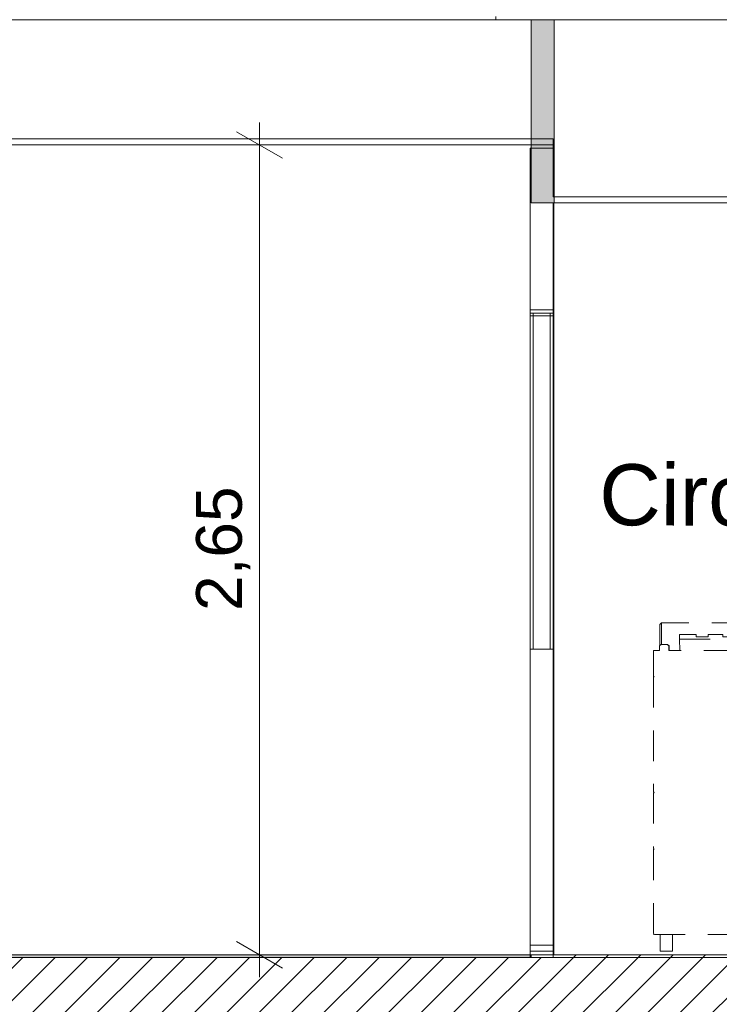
# Model space of a CAD drawing. Header units: millimetres. Extents: x 3311 to 117041, y -19950 to 21829.
# Tile 21 of 68: x 21973 to 24264, y 10057 to 13280. Entities that reach past the tile are written whole.
import ezdxf

# ---------------------------------------------------------------- set-up
doc = ezdxf.new("R2010")
doc.units = ezdxf.units.MM
doc.header["$MEASUREMENT"] = 0
doc.linetypes.add('! STR Pointille', pattern=[175, 100, -75])
for name, color, linetype in [('01-STR_Dalles.ARCHI', 7, 'Continuous'), ('01-STR_Poutres_Poteaux.ARCHI', 7, 'Continuous'), ('02-CCO_Montants cloisons démontables.ARCHI', 7, 'Continuous'), ('04-SOE_Cloisons .ARCHI', 7, 'Continuous'), ('04-SOE_Faux Plafond.ARCHI', 7, 'Continuous'), ('04-SOE_Revetement de sol.ARCHI', 7, 'Continuous'), ('05-INF _ COTATIONS.ARCHI', 7, 'Continuous'), ('06-REP _ EQUIP MOBI _ Fluides.ARCHI', 7, 'Continuous'), ('06-REP _ EQUIP MOBI _ hors marché.ARCHI', 7, 'Continuous'), ('06-REP _ EQUIP MOBI _ marché.ARCHI', 7, 'Continuous')]:
    doc.layers.add(name, color=color, linetype=linetype)
doc.styles.add('STYLE_GENERE_1', font='arial.ttf')
doc.dimstyles.new('STYLE_GENERE__1', dxfattribs={"dimtxt": 150, "dimasz": 114, "dimexe": 0.18, "dimexo": 400, "dimgap": 0, "dimtad": 1, "dimlfac": 0.001, "dimzin": 0, "dimdsep": 46, "dimtxsty": 'STYLE_GENERE_1', "dimblk": 'ARROWHEAD_2', "dimblk1": 'ARROWHEAD_2', "dimblk2": 'ARROWHEAD_2', "dimcen": 0.09, "dimclrd": 8, "dimclre": 8, "dimclrt": 8, "dimazin": 0, "dimtfac": 1, "dimtdec": 4, "dimtmove": 0, "dimatfit": 3, "dimfxl": 0, "dimtolj": 1, "dimtzin": 0, "dimarcsym": 0})
pattern_1 = [(45, (0, 0), (-53.03301, 53.03301), [])]

# ---------------------------------------------------------------- blocks, each defined once
blk = doc.blocks.new('Élément de coupe_54_1')
at = {"layer": '01-STR_Dalles.ARCHI', "linetype": 'Continuous', "lineweight": 0, "true_color": 0x000000}
h = blk.add_hatch(dxfattribs=at)
h.set_pattern_fill('Hachure_simple_0001', color=18, style=0, pattern_type=2)
h.set_pattern_definition(pattern_1)
h.paths.add_polyline_path([(19187.4, 9990), (33360.8, 9990), (33360.8, 10210), (19187.4, 10210)])
at = {"layer": '01-STR_Dalles.ARCHI', "color": 7, "linetype": 'Continuous', "lineweight": 5}
for p, q in [((23645, 10210), (19358.9, 10210)), ((23719.9, 10210), (23645, 10210))]:
    blk.add_line(p, q, dxfattribs=at)
blk = doc.blocks.new('Élément de coupe_58_1')
at = {"layer": '04-SOE_Cloisons .ARCHI', "color": 7, "linetype": 'Continuous', "lineweight": 5}
for p, q in [((25483.2, 12680), (25483.2, 10219)), ((23722.6, 10219), (23722.8, 10219))]:
    blk.add_line(p, q, dxfattribs=at)
blk = doc.blocks.new('Élément de coupe_119_1')
at = {"layer": '06-REP _ EQUIP MOBI _ Fluides.ARCHI', "color": 7, "linetype": 'Continuous', "lineweight": 5}
for p, q in [((23625.8, 10218.6), (23625.8, 10219)), ((23627.5, 10218.6), (23627.5, 10219))]:
    blk.add_line(p, q, dxfattribs=at)
blk = doc.blocks.new('Élément de coupe_144_1')
at = {"layer": '04-SOE_Cloisons .ARCHI', "color": 7, "linetype": 'Continuous', "lineweight": 5}
blk.add_line((19358.9, 10219), (23645, 10219), dxfattribs=at)
blk = doc.blocks.new('Élément de coupe_164_1')
at = {"layer": '06-REP _ EQUIP MOBI _ hors marché.ARCHI', "color": 252, "linetype": '! STR Pointille', "lineweight": 5}
for p, q in [((24069.9, 11300), (24074.8, 11305)), ((24069.9, 11300), (24069.9, 11230.9)), ((24074.8, 11305), (24074.8, 11235)), ((24514.8, 11305), (24074.8, 11305)), ((24514.8, 11305), (24514.8, 11235)), ((24515.9, 11305), (24514.8, 11305)), ((24519.8, 11300), (24514.8, 11305)), ((24520.9, 11300), (24515.9, 11305)), ((24519.8, 11300), (24519.8, 11230)), ((24520.9, 11300), (24519.8, 11300)), ((24521, 11215), (24520.9, 11300)), ((24134, 11267.7), (24188, 11267.6)), ((24134, 11252.4), (24134.8, 11215)), ((24134, 11252.4), (24454, 11251.8)), ((24188.1, 11259.9), (24188, 11267.6)), ((24188, 11267.6), (24188, 11259.9)), ((24188, 11259.9), (24228, 11259.8)), ((24228, 11267.5), (24228, 11259.8)), ((24228, 11267.5), (24276, 11267.4)), ((24276.1, 11259.8), (24276, 11267.4)), ((24276, 11267.4), (24276, 11259.8)), ((24276, 11259.8), (24316, 11259.7)), ((24316, 11267.4), (24316, 11259.7)), ((24316, 11267.4), (24364, 11267.3)), ((24364.1, 11259.6), (24364, 11267.3)), ((24364, 11267.3), (24364, 11259.6)), ((24364, 11259.6), (24404, 11259.5)), ((24404, 11267.2), (24404, 11259.5)), ((24404, 11267.2), (24454, 11267.1)), ((24454.8, 11230.3), (24454, 11267.1)), ((24454.8, 11215), (24454, 11251.8)), ((24074, 11235), (24069, 11230)), ((24069, 11230), (24069, 11215)), ((24094, 11235), (24074, 11235)), ((24094.8, 11235), (24094, 11235)), ((24094, 11235), (24099, 11230)), ((24094.8, 11235), (24099.8, 11230)), ((24099.8, 11230), (24099, 11230)), ((24099, 11230), (24099, 11215)), ((24099.8, 11230), (24099.8, 11215)), ((24454.8, 11230.3), (24454.8, 11222.7)), ((24454.8, 11222.7), (24454.8, 11215)), ((24494, 11235), (24489, 11230)), ((24489, 11230), (24489, 11215)), ((24514, 11235), (24494, 11235)), ((24514.8, 11235), (24514, 11235)), ((24514, 11235), (24519, 11230)), ((24514.8, 11235), (24519.8, 11230)), ((24519, 11230), (24519.8, 11230)), ((24519, 11230), (24519, 11215)), ((24049, 11215), (24049, 11130)), ((24069, 11215), (24049, 11215)), ((24489, 11215), (24099, 11215)), ((24539, 11215), (24519, 11215)), ((24539, 11215), (24539.6, 11215)), ((24539, 11215), (24549, 11155)), ((24541, 11215), (24539.6, 11215)), ((24551, 11155), (24541, 11215)), ((24674.1, 11156), (24584.1, 11156)), ((24584.1, 11155), (24584.1, 11156)), ((24675.1, 11156), (24674.1, 11156)), ((24674.1, 11155), (24674.1, 11156)), ((24675.1, 11155), (24675.1, 11156)), ((24709.6, 11155), (24700.6, 11155)), ((24700.6, 11155), (24700.6, 11123.5)), ((24709.6, 11106), (24709.6, 11155)), ((24051, 11130), (24049, 11128)), ((24051, 11130), (24049, 11130)), ((24567.4, 11130), (24567.4, 11123.8)), ((24677, 11130), (24567.4, 11130)), ((24567.4, 11123.8), (24679, 11123.5)), ((24677, 11130), (24679, 11128)), ((24679, 11128), (24679, 11123.5)), ((24699.2, 11123.5), (24700.5, 11120.6)), ((24699.2, 11123.5), (24700.6, 11123.5)), ((24703.1, 11114.1), (24700.6, 11123.5)), ((24700.5, 11120.6), (24702.5, 11115)), ((24702.5, 11115), (24702.8, 11114.1)), ((24702.8, 11114.1), (24704.2, 11111.6)), ((24707.4, 11106), (24703.1, 11114.1)), ((24704.2, 11111.6), (24705.4, 11108.5)), ((24705.4, 11108.5), (24706, 11106)), ((24706.5, 11094.6), (24705.8, 11059.7)), ((24706, 11106), (24707.4, 11106)), ((24706.6, 11106), (24706.5, 11094.6)), ((24709.6, 11106), (24707.4, 11106)), ((24705.8, 11059.7), (24704.7, 11026.1)), ((24704.7, 11026.1), (24703.1, 10994.3)), ((24703.1, 10994.3), (24701.1, 10964.8)), ((24701.1, 10964.8), (24698.8, 10938.1)), ((24701, 10757), (24701, 10963.1)), ((24681.3, 10929.1), (24679, 10927.8)), ((24698.8, 10938.1), (24696.1, 10914.7)), ((24700.3, 10917.9), (24700.4, 10947.4)), ((24700.4, 10947.4), (24700.4, 10956.9)), ((24696.1, 10914.7), (24693.8, 10899.4)), ((24700.2, 10892), (24700.3, 10917.9)), ((24699, 10890.2), (24699.1, 10870.2)), ((24699, 10890.2), (24699, 10757)), ((24699.1, 10870.2), (24699.2, 10852.8)), ((24700, 10852.8), (24700.1, 10870.2)), ((24700.1, 10870.2), (24700.2, 10892)), ((24699.2, 10852.8), (24699.3, 10840.2)), ((24699.3, 10840.2), (24699.5, 10832.6)), ((24699.5, 10832.6), (24699.6, 10830)), ((24699.6, 10830), (24699.7, 10832.6)), ((24699.7, 10832.6), (24699.9, 10840.2)), ((24699.9, 10840.2), (24700, 10852.8)), ((24049, 10752), (24051, 10750)), ((24051, 10750), (24049, 10748)), ((24679, 10752), (24677, 10750)), ((24677, 10750), (24679, 10750)), ((24677, 10750), (24679, 10748)), ((24679, 10755), (24679, 10752)), ((24697, 10755), (24679, 10755)), ((24679, 10752), (24681, 10752)), ((24679, 10750), (24681, 10752)), ((24679, 10750), (24681, 10748)), ((24679, 10748), (24681, 10748)), ((24679, 10748), (24679, 10745)), ((24697, 10745), (24679, 10745)), ((24681, 10755), (24681, 10752)), ((24681, 10745), (24681, 10748)), ((24699, 10757), (24697, 10755)), ((24697, 10755), (24699, 10755)), ((24699, 10745), (24697, 10745)), ((24697, 10745), (24699, 10743)), ((24699, 10757), (24701, 10757)), ((24701, 10757), (24699, 10755)), ((24699, 10745), (24701, 10743)), ((24701, 10743), (24699, 10743)), ((24699, 10743), (24699, 10693)), ((24701, 10657), (24701, 10743)), ((24699, 10693), (24686.7, 10693)), ((24700.4, 10693), (24699, 10693)), ((24699, 10674.5), (24699, 10671.8)), ((24699, 10674.5), (24699, 10657)), ((24699, 10671.8), (24699.1, 10669.2)), ((24700.2, 10674.7), (24700.1, 10671.8)), ((24700.1, 10671.8), (24700.1, 10669.2)), ((24700.3, 10678), (24700.2, 10674.7)), ((24700.4, 10685.2), (24700.3, 10681.5)), ((24700.3, 10681.5), (24700.3, 10678)), ((24700.4, 10693), (24700.4, 10689.1)), ((24700.4, 10689.1), (24700.4, 10685.2)), ((24679, 10655), (24679, 10645)), ((24697, 10655), (24679, 10655)), ((24697, 10645), (24679, 10645)), ((24681, 10655), (24681, 10645)), ((24699, 10657), (24697, 10655)), ((24697, 10655), (24699, 10655)), ((24699, 10645), (24697, 10645)), ((24697, 10645), (24699, 10643)), ((24699, 10657), (24701, 10657)), ((24701, 10657), (24699, 10655)), ((24699, 10645), (24701, 10643)), ((24701, 10643), (24699, 10643)), ((24699, 10643), (24699, 10608)), ((24699.1, 10669.2), (24699.2, 10667)), ((24699.2, 10667), (24699.3, 10665.3)), ((24699.3, 10665.3), (24699.4, 10664)), ((24699.4, 10664), (24699.5, 10663.3)), ((24699.5, 10663.3), (24699.6, 10663)), ((24699.7, 10663.3), (24699.6, 10663)), ((24699.8, 10664), (24699.7, 10663.3)), ((24699.9, 10665.3), (24699.8, 10664)), ((24700, 10667), (24699.9, 10665.3)), ((24700.1, 10669.2), (24700, 10667)), ((24701, 10572), (24701, 10643)), ((24699, 10608), (24686.7, 10608)), ((24700.4, 10608), (24699, 10608)), ((24700.4, 10608), (24700.4, 10604.1)), ((24699, 10589.5), (24699, 10586.8)), ((24699, 10589.5), (24699, 10572)), ((24699, 10586.8), (24699.1, 10584.2)), ((24699.1, 10584.2), (24699.2, 10582)), ((24699.2, 10582), (24699.3, 10580.3)), ((24699.3, 10580.3), (24699.4, 10579)), ((24699.4, 10579), (24699.5, 10578.3)), ((24699.5, 10578.3), (24699.6, 10578)), ((24699.7, 10578.3), (24699.6, 10578)), ((24699.8, 10579), (24699.7, 10578.3)), ((24699.9, 10580.3), (24699.8, 10579)), ((24700, 10582), (24699.9, 10580.3)), ((24700.1, 10584.2), (24700, 10582)), ((24700.2, 10589.7), (24700.1, 10586.8)), ((24700.1, 10586.8), (24700.1, 10584.2)), ((24700.3, 10593), (24700.2, 10589.7)), ((24700.4, 10600.2), (24700.3, 10596.5)), ((24700.3, 10596.5), (24700.3, 10593)), ((24700.4, 10604.1), (24700.4, 10600.2)), ((24049, 10567), (24051, 10565)), ((24051, 10565), (24049, 10563)), ((24679, 10567), (24677, 10565)), ((24677, 10565), (24679, 10565)), ((24677, 10565), (24679, 10563)), ((24679, 10570), (24679, 10567)), ((24697, 10570), (24679, 10570)), ((24679, 10567), (24681, 10567)), ((24679, 10565), (24681, 10567)), ((24679, 10565), (24681, 10563)), ((24679, 10563), (24681, 10563)), ((24679, 10563), (24679, 10560)), ((24697, 10560), (24679, 10560)), ((24681, 10570), (24681, 10567)), ((24681, 10560), (24681, 10563)), ((24699, 10572), (24697, 10570)), ((24697, 10570), (24699, 10570)), ((24699, 10560), (24697, 10560)), ((24697, 10560), (24699, 10558)), ((24699, 10572), (24701, 10572)), ((24701, 10572), (24699, 10570)), ((24699, 10560), (24701, 10558)), ((24701, 10558), (24699, 10558)), ((24699, 10558), (24699, 10440)), ((24701, 10510), (24701, 10558)), ((24699.6, 10510), (24701, 10510)), ((24699.6, 10440), (24699.6, 10510)), ((24701, 10510), (24699.6, 10508.6)), ((24699.6, 10499.4), (24701, 10498)), ((24699.6, 10498), (24699.6, 10440)), ((24701, 10498), (24699.6, 10498)), ((24701, 10287), (24701, 10498)), ((24699, 10440), (24686.7, 10440)), ((24699.6, 10440), (24699, 10440)), ((24699, 10421.5), (24699, 10418.8)), ((24699, 10421.5), (24699, 10287)), ((24699, 10418.8), (24699.1, 10416.2)), ((24699.1, 10416.2), (24699.2, 10414)), ((24699.2, 10414), (24699.3, 10412.3)), ((24699.3, 10412.3), (24699.4, 10411)), ((24699.6, 10440), (24700.4, 10440)), ((24699.9, 10412.3), (24699.8, 10411)), ((24700, 10414), (24699.9, 10412.3)), ((24700.1, 10416.2), (24700, 10414)), ((24700.2, 10421.7), (24700.1, 10418.8)), ((24700.1, 10418.8), (24700.1, 10416.2)), ((24700.3, 10425), (24700.2, 10421.7)), ((24700.4, 10432.2), (24700.3, 10428.5)), ((24700.3, 10428.5), (24700.3, 10425)), ((24700.4, 10440), (24700.4, 10436.1)), ((24700.4, 10436.1), (24700.4, 10432.2)), ((24699.4, 10411), (24699.5, 10410.3)), ((24699.5, 10410.3), (24699.6, 10410.1)), ((24699.7, 10410.3), (24699.6, 10410.1)), ((24699.6, 10410.1), (24699.6, 10287)), ((24699.6, 10287), (24699.6, 10410.1)), ((24699.8, 10411), (24699.7, 10410.3)), ((24049, 10287), (24051, 10285)), ((24677, 10285), (24051, 10285)), ((24070.7, 10285), (24070.6, 10281.3)), ((24110.7, 10285), (24110.6, 10281.3)), ((24110.8, 10281.3), (24110.7, 10285)), ((24640.7, 10285), (24640.6, 10281.3)), ((24679, 10287), (24677, 10285)), ((24677, 10285), (24678.7, 10285)), ((24679, 10285), (24678.7, 10285)), ((24679, 10287), (24679, 10285)), ((24697, 10285), (24679, 10285)), ((24680.7, 10285), (24680.6, 10281.3)), ((24680.8, 10281.3), (24680.7, 10285)), ((24699, 10287), (24697, 10285)), ((24697, 10285), (24697.6, 10285)), ((24697.6, 10285), (24699.6, 10287)), ((24699.6, 10287), (24697.6, 10285)), ((24697.6, 10285), (24699, 10285)), ((24701, 10287), (24699, 10285)), ((24699, 10287), (24699.6, 10287)), ((24699.6, 10287), (24701, 10287)), ((24070.6, 10281.3), (24070.5, 10271.2)), ((24070.5, 10271.2), (24070.5, 10257.5)), ((24070.5, 10257.5), (24070.5, 10243.8)), ((24110.6, 10281.3), (24110.5, 10271.2)), ((24110.5, 10271.2), (24110.5, 10257.5)), ((24110.5, 10257.5), (24110.5, 10243.8)), ((24110.9, 10271.2), (24110.8, 10281.3)), ((24110.9, 10257.5), (24110.9, 10271.2)), ((24110.9, 10243.8), (24110.9, 10257.5)), ((24640.6, 10281.3), (24640.5, 10271.2)), ((24640.5, 10271.2), (24640.5, 10257.5)), ((24640.5, 10257.5), (24640.5, 10243.8)), ((24680.6, 10281.3), (24680.5, 10271.2)), ((24680.5, 10271.2), (24680.5, 10257.5)), ((24680.5, 10257.5), (24680.5, 10243.8)), ((24680.8, 10271.2), (24680.8, 10281.3)), ((24680.9, 10257.5), (24680.8, 10271.2)), ((24680.8, 10243.8), (24680.9, 10257.5)), ((24070.5, 10243.8), (24070.6, 10233.7)), ((24070.6, 10233.7), (24070.7, 10230)), ((24110.7, 10230), (24070.7, 10230)), ((24110.5, 10243.8), (24110.6, 10233.7)), ((24110.6, 10233.7), (24110.7, 10230)), ((24110.7, 10230), (24110.8, 10233.7)), ((24110.8, 10233.7), (24110.9, 10243.8)), ((24640.5, 10243.8), (24640.6, 10233.7)), ((24640.6, 10233.7), (24640.7, 10230)), ((24680.7, 10230), (24640.7, 10230)), ((24680.5, 10243.8), (24680.6, 10233.7)), ((24680.6, 10233.7), (24680.7, 10230)), ((24680.7, 10230), (24680.8, 10233.7)), ((24680.8, 10233.7), (24680.8, 10243.8))]:
    blk.add_line(p, q, dxfattribs=at)
at = {"layer": '06-REP _ EQUIP MOBI _ hors marché.ARCHI', "color": 252, "linetype": '! STR Pointille', "lineweight": 5, "flags": 128}
for points in [[(24134, 11267.7), (24134, 11260), (24134, 11252.4)], [(24454, 11267.1), (24454, 11259.4), (24454, 11251.8)], [(24700.6, 11155), (24567.4, 11155), (24549, 11155)], [(24049, 11128), (24049, 10940), (24049, 10752)], [(24699.2, 11123.5), (24698.9, 11094.6), (24698, 11059.7), (24697, 11037.1), (24696.4, 11026.1), (24694, 10994.3), (24692.8, 10982.1), (24690.7, 10964.8), (24689.4, 10956.3), (24686.4, 10941.5), (24685.5, 10938.1), (24683.8, 10933.3), (24681.3, 10929.1)], [(24679, 10927.8), (24695.9, 10895.5), (24699, 10890.2)], [(24049, 10748), (24049, 10657.5), (24049, 10567)], [(24686.7, 10693), (24686.9, 10689.8), (24686.9, 10689.1), (24687.9, 10685.2), (24689.4, 10681.5), (24689.9, 10680.6), (24691.8, 10678), (24692.5, 10677.4), (24694.8, 10675.7), (24696.9, 10674.8), (24697.1, 10674.7), (24699, 10674.5)], [(24686.7, 10608), (24686.9, 10604.8), (24686.9, 10604.1), (24687.9, 10600.2), (24689.4, 10596.5), (24689.9, 10595.6), (24691.8, 10593), (24692.5, 10592.4), (24694.8, 10590.7), (24696.9, 10589.8), (24697.1, 10589.7), (24699, 10589.5)], [(24049, 10563), (24049, 10425), (24049, 10287)], [(24686.7, 10440), (24686.9, 10436.8), (24686.9, 10436.1), (24687.9, 10432.2), (24689.4, 10428.5), (24689.9, 10427.6), (24691.8, 10425), (24692.5, 10424.4), (24694.8, 10422.7), (24696.9, 10421.8), (24697.1, 10421.7), (24699, 10421.5)]]:
    blk.add_lwpolyline(points, dxfattribs=at)
blk = doc.blocks.new('Élément de coupe_206_1')
at = {"layer": '04-SOE_Faux Plafond.ARCHI', "color": 7, "linetype": 'Continuous', "lineweight": 5}
for p, q in [((23720, 13280), (19358.9, 13280)), ((23720, 12890), (19358.9, 12890)), ((23720, 12870), (19358.9, 12870))]:
    blk.add_line(p, q, dxfattribs=at)
at = {"layer": '04-SOE_Faux Plafond.ARCHI', "color": 7, "linetype": 'Continuous', "lineweight": 5, "flags": 128}
blk.add_lwpolyline([(19358.9, 13280), (19358.9, 12890), (19358.9, 12870)], dxfattribs=at)
blk = doc.blocks.new('Élément de coupe_212_1')
at = {"layer": '04-SOE_Faux Plafond.ARCHI', "color": 7, "linetype": 'Continuous', "lineweight": 5}
for p, q in [((30919, 13280), (23720, 13280)), ((23720, 12890), (23720, 12870)), ((23720, 12870), (23720, 12859)), ((23720, 12859), (23720, 12700)), ((25382, 12700), (23720, 12700)), ((25382, 12680), (23720, 12680))]:
    blk.add_line(p, q, dxfattribs=at)
blk = doc.blocks.new('Élément de coupe_222_1')
at = {"layer": '04-SOE_Revetement de sol.ARCHI', "linetype": 'Continuous', "lineweight": 0, "true_color": 0x3f3f3f}
blk.add_hatch(color=250, dxfattribs=at).paths.add_polyline_path([(19358.9, 10218.6), (19358.9, 10210), (23645, 10210), (23645, 10218.6)])
at = {"layer": '04-SOE_Revetement de sol.ARCHI', "color": 7, "linetype": 'Continuous', "lineweight": 5}
for p, q in [((23645, 10218.6), (19358.9, 10218.6)), ((23645, 10218.6), (23648.2, 10218.6)), ((23645, 10218.6), (23645, 10210)), ((23648.2, 10218.6), (23719.9, 10218.6)), ((23648.2, 10210), (23648.2, 10218.6))]:
    blk.add_line(p, q, dxfattribs=at)
blk = doc.blocks.new('Élément de coupe_225_1')
at = {"layer": '04-SOE_Revetement de sol.ARCHI', "color": 7, "linetype": 'Continuous', "lineweight": 5}
for p in [(23720, 10218.6), (25382, 10210)]:
    blk.add_line(p, (23720, 10210), dxfattribs=at)
blk = doc.blocks.new('Élément de coupe_281_1')
at = {"layer": '06-REP _ EQUIP MOBI _ marché.ARCHI', "color": 7, "linetype": 'Continuous', "lineweight": 5}
blk.add_line((23722.8, 10218.6), (23722.8, 12680), dxfattribs=at)
blk = doc.blocks.new('Élément de coupe_317_1')
at = {"layer": '04-SOE_Cloisons .ARCHI', "color": 7, "linetype": 'Continuous', "lineweight": 5}
for p, q in [((23645, 12859), (23645, 12330)), ((23720, 12859), (23645, 12859)), ((23720, 12680), (23720, 12330)), ((23722.6, 12330), (23722.6, 12680)), ((23655, 12319), (23655, 11219)), ((23710, 12319), (23710, 11219)), ((23722.6, 12319), (23720, 12319)), ((23722.6, 11219), (23720, 11219)), ((23645, 10250), (23645, 10230)), ((23645, 10230), (23645, 10219)), ((23720, 10219), (23645, 10219)), ((23720, 10250), (23720, 10230)), ((23720, 10230), (23720, 10219)), ((23722.6, 10219), (23720, 10219)), ((23722.6, 10219), (23722.6, 10230))]:
    blk.add_line(p, q, dxfattribs=at)
at = {"layer": '04-SOE_Cloisons .ARCHI', "color": 7, "linetype": 'Continuous', "lineweight": 5, "flags": 128}
for points in [[(23645, 12330), (23645, 12319), (23645, 12310)], [(23720, 12319), (23710, 12319), (23655, 12319), (23645, 12319)], [(23720, 12330), (23720, 12319), (23720, 12310)], [(23645, 12310), (23645, 11219), (23645, 10250)], [(23720, 12310), (23720, 11219), (23720, 10250)], [(23720, 11219), (23710, 11219), (23655, 11219), (23645, 11219)]]:
    blk.add_lwpolyline(points, dxfattribs=at)
blk = doc.blocks.new('Élément de coupe_336_1')
at = {"layer": '02-CCO_Montants cloisons démontables.ARCHI', "color": 7, "linetype": 'Continuous', "lineweight": 5}
for p, q in [((23720, 10250), (23645, 10250)), ((23720, 10230), (23645, 10230)), ((23720, 10250), (23722.4, 10250)), ((23720, 10230), (23722.6, 10230))]:
    blk.add_line(p, q, dxfattribs=at)
blk = doc.blocks.new('Élément de coupe_387_1')
at = {"layer": '02-CCO_Montants cloisons démontables.ARCHI', "color": 7, "linetype": 'Continuous', "lineweight": 5}
for p, q in [((23720, 12330), (23645, 12330)), ((23722.6, 12330), (23720, 12330)), ((23720, 12310), (23645, 12310)), ((23722.4, 12310), (23720, 12310))]:
    blk.add_line(p, q, dxfattribs=at)
blk = doc.blocks.new('Élément de coupe_483_1')
at = {"layer": '02-CCO_Montants cloisons démontables.ARCHI', "color": 7, "linetype": 'Continuous', "lineweight": 5}
for p, q in [((23722.6, 10230), (23722.6, 12330)), ((23722.4, 10250), (23722.4, 12310))]:
    blk.add_line(p, q, dxfattribs=at)
blk = doc.blocks.new('Élément de coupe_516_1')
at = {"layer": '01-STR_Poutres_Poteaux.ARCHI', "color": 7, "linetype": 'Continuous', "lineweight": 5}
for p, q in [((23722.3, 10218.6), (23722.3, 10219)), ((23722.3, 9980), (23722.3, 9990))]:
    blk.add_line(p, q, dxfattribs=at)
blk = doc.blocks.new('Élément de coupe_523_1')
at = {"layer": '04-SOE_Cloisons .ARCHI', "color": 7, "linetype": 'Continuous', "lineweight": 5}
for p, q in [((23533, 13519), (23533, 13518.6)), ((23533, 13290), (23533, 13280))]:
    blk.add_line(p, q, dxfattribs=at)
blk = doc.blocks.new('Élément de coupe_551_1')
at = {"layer": '04-SOE_Revetement de sol.ARCHI', "linetype": 'Continuous', "lineweight": 0, "true_color": 0x000000}
h = blk.add_hatch(dxfattribs=at)
h.set_pattern_fill('Hachure_simple_0001', color=18, style=0, pattern_type=2)
h.set_pattern_definition(pattern_1)
h.paths.add_polyline_path([(23719.9, 10218.6), (23719.9, 10210), (25382, 10210), (25382, 10218.6)])
at = {"layer": '04-SOE_Revetement de sol.ARCHI', "color": 7, "linetype": 'Continuous', "lineweight": 5}
for p, q in [((23719.9, 10218.6), (23719.9, 10210)), ((23720, 10218.6), (23719.9, 10218.6)), ((25382, 10218.6), (23720, 10218.6)), ((25382, 10218.6), (25382, 10210))]:
    blk.add_line(p, q, dxfattribs=at)
blk = doc.blocks.new('*D616')
at = {"layer": '05-INF _ COTATIONS.ARCHI', "color": 8, "linetype": 'Continuous', "lineweight": 5}
for p, q in [((22758.6, 12870), (22758.6, 12943.4)), ((22833.6, 12826.7), (22683.6, 12913.3)), ((23158.6, 12870), (22646.1, 12870)), ((22758.6, 10218.6), (22758.6, 12870)), ((22683.6, 10261.9), (22833.6, 10175.3)), ((22871.1, 10218.6), (22358.6, 10218.6)), ((22758.6, 10145.2), (22758.6, 10218.6))]:
    blk.add_line(p, q, dxfattribs=at)
at = {"layer": '05-INF _ COTATIONS.ARCHI', "color": 8, "lineweight": 5, "insert": (22728.6, 11344.1), "char_height": 150, "attachment_point": 7, "rotation": 90, "style": 'STYLE_GENERE_1'}
blk.add_mtext('\\A1;{\\pql;\\fArial|b0|i0|c0|p0;\\W1.000000;2,65}', dxfattribs=at)
blk = doc.blocks.new('ARROWHEAD_2')
at = {"color": 0, "linetype": 'Continuous', "lineweight": 0}
for p, q in [((-0.378, -0.655), (0.378, 0.655)), ((0, 0), (-1, 0))]:
    blk.add_line(p, q, dxfattribs=at)

msp = doc.modelspace()

# ---------------------------------------------------------------- hatches: boundary and pattern name
at = {"layer": '06-REP _ EQUIP MOBI _ marché.ARCHI', "linetype": 'Continuous', "lineweight": 50}
msp.add_hatch(color=255, dxfattribs=at).paths.add_polyline_path([(23723.19, 12680), (23723.19, 13279.114), (23648.188, 13279.114), (23648.188, 12680)])

# ---------------------------------------------------------------- linework, layer by layer
at = {"layer": '06-REP _ EQUIP MOBI _ marché.ARCHI', "color": 7, "linetype": 'Continuous', "lineweight": 5, "flags": 128}
msp.add_lwpolyline([(23723.19, 12680), (23723.19, 13279.114), (23648.188, 13279.114), (23648.188, 12680)], close=True, dxfattribs=at)

# ---------------------------------------------------------------- block references
at = {"layer": '01-STR_Dalles.ARCHI', "lineweight": 0}
msp.add_blockref('Élément de coupe_54_1', (0, 0), dxfattribs=at)
at = {"layer": '01-STR_Poutres_Poteaux.ARCHI', "lineweight": 0}
msp.add_blockref('Élément de coupe_516_1', (0, 0), dxfattribs=at)
at = {"layer": '02-CCO_Montants cloisons démontables.ARCHI', "lineweight": 0}
for name in ['Élément de coupe_387_1', 'Élément de coupe_483_1', 'Élément de coupe_336_1']:
    msp.add_blockref(name, (0, 0), dxfattribs=at)
at = {"layer": '04-SOE_Cloisons .ARCHI', "lineweight": 0}
for name in ['Élément de coupe_523_1', 'Élément de coupe_317_1', 'Élément de coupe_58_1', 'Élément de coupe_144_1']:
    msp.add_blockref(name, (0, 0), dxfattribs=at)
at = {"layer": '04-SOE_Faux Plafond.ARCHI', "lineweight": 0}
for name in ['Élément de coupe_206_1', 'Élément de coupe_212_1']:
    msp.add_blockref(name, (0, 0), dxfattribs=at)
at = {"layer": '04-SOE_Revetement de sol.ARCHI', "lineweight": 0}
for name in ['Élément de coupe_222_1', 'Élément de coupe_551_1', 'Élément de coupe_225_1']:
    msp.add_blockref(name, (0, 0), dxfattribs=at)
at = {"layer": '06-REP _ EQUIP MOBI _ Fluides.ARCHI', "lineweight": 0}
msp.add_blockref('Élément de coupe_119_1', (0, 0), dxfattribs=at)
at = {"layer": '06-REP _ EQUIP MOBI _ hors marché.ARCHI', "lineweight": 0}
msp.add_blockref('Élément de coupe_164_1', (0, 0), dxfattribs=at)
at = {"layer": '06-REP _ EQUIP MOBI _ marché.ARCHI', "lineweight": 0}
msp.add_blockref('Élément de coupe_281_1', (0, 0), dxfattribs=at)

# ---------------------------------------------------------------- texts
at = {"color": 7, "linetype": 'Continuous', "lineweight": 5, "insert": (23871.069, 11723.704), "char_height": 200, "attachment_point": 4, "rotation": 359.745113, "style": 'STYLE_GENERE_1'}
msp.add_mtext('\\A1;{\\pql;\\fArial|b0|i0|c0|p0;\\W1.000000;Circulation}', dxfattribs=at)

# ---------------------------------------------------------------- dimensions: what is measured, and where the dimension line sits
at = {"layer": '05-INF _ COTATIONS.ARCHI', "color": 8, "linetype": 'Continuous', "lineweight": 5}
dim = msp.add_linear_dim(base=(22758.609, 12870), p1=(22758.609, 10218.6), p2=(22798.609, 12870), angle=90, dimstyle='STYLE_GENERE__1', dxfattribs=at)
dim.commit()
dim.dimension.update_dxf_attribs({"geometry": '*D616', "text_midpoint": (22653.609, 11538.297), "dimtype": 160, "text_rotation": 90})

doc.saveas('drawing.dxf')
